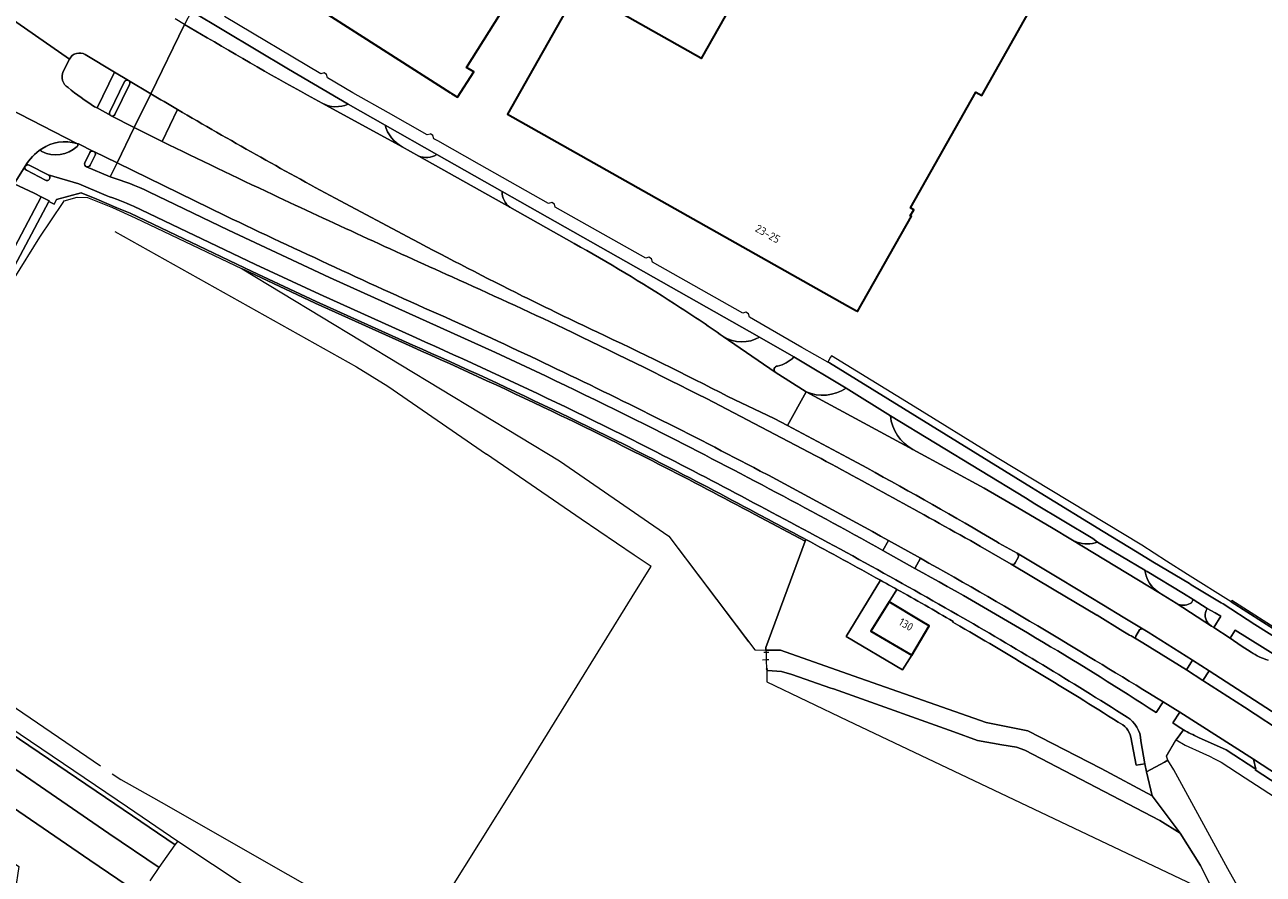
# Model space of a CAD drawing. Extents: x 150256 to 156914, y 461459 to 469481.
# Tile 76 of 256: x 153860 to 154071, y 463681 to 463826. Entities that reach past the tile are written whole.
import ezdxf
from ezdxf.enums import TextEntityAlignment as Align

# ---------------------------------------------------------------- set-up
doc = ezdxf.new("R2010")
doc.units = 0
doc.header["$LTSCALE"] = 0.75
for name, color, linetype, lineweight in [('B-RO-GR-BEPLANTING_CULTUUR_BOSPLANTSOEN-GV', 251, 'CONTINUOUS', 18), ('B-RO-GR-GROENVOORZIENING-GV', 251, 'CONTINUOUS', 18), ('B-RO-GR-HAAG-GV', 251, 'CONTINUOUS', 13), ('B-RO-IE-TERREINAFSCHEIDING_KUNSTMATIG_HEKWERK-G', 251, 'IE-TERREINAFSCHEIDING-KUNSTMATIG', 18), ('B-RO-IE-TERREINAFSCHEIDING_KUNSTMATIG_MUUR-G', 251, 'IE-TERREINAFSCHEIDING-KUNSTMATIG-DICHT', 18), ('B-RO-IE-TERREINAFSCHEIDING_KUNSTMATIG_MUUR-GV', 251, 'CONTINUOUS', 18), ('B-RO-OG-BEBOUWING-GV', 6, 'CONTINUOUS', 35), ('B-RO-OG-BEBOUWING-T18', 1, 'CONTINUOUS', 18), ('B-RO-OG-TERREIN_CULTUURSCHEIDING-GV', 251, 'CONTINUOUS', 18), ('B-RO-VH-VERHARDING_ASFALT-GV', 251, 'CONTINUOUS', 18), ('B-RO-VH-VERHARDING_BETONSTRAATSTEEN-GV', 251, 'CONTINUOUS', 18), ('B-RO-VH-VERHARDING_GESLOTEN-GV', 251, 'CONTINUOUS', 18), ('B-RO-VH-VERHARDING_HALFVERHARDING_GRIND-GV', 251, 'CONTINUOUS', 18), ('B-RO-VH-VERHARDING_TEGEL-GV', 251, 'CONTINUOUS', 18)]:
    doc.layers.add(name, color=color, linetype=linetype, lineweight=lineweight)
doc.styles.add('NLCS-ISO-M200-T18', font='NLCS-ISO.ttf', dxfattribs={"height": 360})
doc.linetypes.add('IE-TERREINAFSCHEIDING-KUNSTMATIG', pattern='A,4,[82,NLCS.SHX,S=0.75,R=90,X=0,Y=0],4,-2', length=10)
doc.linetypes.add('IE-TERREINAFSCHEIDING-KUNSTMATIG-DICHT', pattern='A,8,-1,[82,NLCS.SHX,S=0.75,R=90,X=0,Y=0],-1', length=10)

msp = doc.modelspace()

# ---------------------------------------------------------------- linework, layer by layer
at = {"layer": 'B-RO-GR-BEPLANTING_CULTUUR_BOSPLANTSOEN-GV'}
for points in [[(153925.815, 463770.691), (153909.33, 463778.132), (153898.118, 463783.427), (153896.885, 463784.01), (153950.913, 463751.252), (153969.542, 463738.44), (153984.208, 463719.057)], [(153984.208, 463719.057), (153986.128, 463719.044), (153986.113, 463719.502), (153992.799, 463737.574), (153984.24, 463742.127)], [(153992.915, 463737.888), (153992.799, 463737.574), (153986.113, 463719.502), (153986.128, 463719.044), (153986.741, 463719.04), (153988.578, 463719.028), (154000, 463715.017), (154023.647, 463706.697), (154030.774, 463705.307), (154043.261, 463698.856), (154051.92, 463694.199), (154050.973, 463698.283), (154050.704, 463699.658), (154049.182, 463699.436), (154048.321, 463704.201)], [(154008.408, 463729.385), (154007.089, 463727.248), (154012.682, 463723.911), (154013.926, 463723.173), (154010.965, 463718.198), (154009.414, 463715.697), (153999.797, 463721.366), (154005.639, 463730.93)], [(154019.137, 463723.116), (154017.953, 463723.77), (154018.042, 463723.921)]]:
    msp.add_lwpolyline(points, dxfattribs=at)
for points in [[(153951.216, 463758.968, 0.0080115), (153925.815, 463770.691)], [(153984.24, 463742.127, 0.0107616), (153951.216, 463758.968)], [(154005.639, 463730.93, 0.003456), (153992.915, 463737.888)], [(154018.042, 463723.921, 0.0026655), (154008.408, 463729.385)], [(154046.166, 463706.742, 0.010349), (154019.137, 463723.116)], [(154048.321, 463704.201, 0.2427649), (154046.166, 463706.742)]]:
    msp.add_lwpolyline(points, format="xyb", dxfattribs=at)
for points in [[(153817.349, 463717.404), (153812.002, 463708.823), (153818.019, 463706.374), (153821.047, 463707.008), (153824.146, 463705.529), (153858.799, 463682.145), (153858.165, 463677.99), (153856.052, 463671.369), (153856.616, 463669.256), (153861.053, 463664.96), (153865.349, 463660.382), (153867.181, 463657.635), (153883.814, 463655.565), (153884.042, 463665.329), (153888.074, 463671.43), (153883.382, 463674.587), (153883.468, 463674.706), (153870.9, 463683.244), (153841.765, 463703.187)], [(154066.263, 463669.548), (154063.097, 463676.459), (154060.187, 463682.355), (154056.678, 463687.871), (154053.25, 463689.993), (154030.261, 463702.009), (154028.838, 463702.501), (154026.312, 463702.887), (154022.184, 463703.618), (154018.153, 463705.122), (154000, 463711.582), (153997.611, 463712.438), (153997.195, 463712.532), (153990.525, 463714.869), (153988.745, 463715.365), (153986.396, 463715.541), (153986.242, 463715.546), (153986.285, 463713.607), (154000, 463707.068), (154058.997, 463679.047), (154063.022, 463675.091)]]:
    msp.add_lwpolyline(points, close=True, dxfattribs=at)
at = {"layer": 'B-RO-GR-GROENVOORZIENING-GV'}
for points in [[(153888.218, 463827.907), (153887.018, 463825.637), (153890.919, 463823.367)], [(153914.929, 463812.012), (153904.777, 463817.996), (153888.218, 463827.907)], [(153885.843, 463811.108), (153883.207, 463805.696)], [(153930.022, 463803.44), (153921.205, 463808.441)], [(153924.13, 463804.768), (153926.952, 463803.203)], [(153894.016, 463793.022), (153875.535, 463802.051), (153874.37, 463799.649)], [(153880.964, 463797.114), (153894.519, 463790.598), (153911.726, 463782.484), (153940.034, 463769.715)], [(153985.033, 463772.358), (153941.146, 463797.159)], [(153925.947, 463788.955), (153912.71, 463796.01)], [(153942.484, 463794.469), (153953.446, 463788.31)], [(153999.766, 463763.648), (153990.85, 463768.973)], [(153987.714, 463766.41), (153992.955, 463763.041)], [(153975.982, 463761.875), (153994.62, 463752.143)], [(154003.316, 463750.068), (154000, 463751.868), (153989.808, 463757.274), (153987.519, 463758.488), (153979.632, 463762.255)], [(154042.642, 463737.429), (154041.816, 463738.047), (154031.937, 463743.973), (154030.322, 463744.984), (154007.335, 463758.948)], [(154011.122, 463753.226), (154023.299, 463746.601), (154029.251, 463743.151), (154034.786, 463739.943), (154038.372, 463737.786), (154039.119, 463737.43)], [(154006.024, 463736.017), (154006.991, 463737.708)], [(154028.901, 463735.536), (154025.828, 463737.279), (154025.587, 463737.416)], [(154022.703, 463736.699), (154027.88, 463733.658)], [(154012.462, 463734.67), (154011.481, 463732.962)], [(154028.58, 463733.884), (154029.116, 463734.825)], [(154058.664, 463727.102), (154058.928, 463727.659), (154057.247, 463728.691), (154051.06, 463732.407), (154050.698, 463732.627)], [(154052.418, 463729.341), (154053.066, 463728.844), (154056.023, 463727.005), (154056.4, 463726.821)], [(154062.05, 463723.128), (154062.442, 463722.902), (154063.646, 463724.811), (154062.665, 463725.402), (154061.296, 463726.131)], [(154061.673, 463723.425), (154062.05, 463723.128)], [(154049.796, 463722.48), (154049.158, 463721.382)], [(154049.211, 463720.949), (154050.364, 463720.281)], [(154050.364, 463720.281), (154057.758, 463715.659), (154058.824, 463717.291), (154051.238, 463722.082), (154050.39, 463722.591)], [(154073.296, 463717.923), (154066.087, 463722.445), (154065.214, 463721.051), (154067.129, 463719.772), (154068.799, 463718.7)], [(154061.621, 463715.513), (154060.541, 463713.869), (154067.692, 463709.292), (154075.093, 463704.418)], [(154076.144, 463706.113), (154061.621, 463715.513)], [(154052.624, 463708.387), (154053.805, 463710.219)], [(154069.226, 463700.434), (154056.623, 463708.462), (154055.452, 463706.632), (154056.392, 463706.009), (154057.247, 463705.46)], [(154059.812, 463704.123), (154064.573, 463702.028), (154069.573, 463698.775), (154069.226, 463700.434)]]:
    msp.add_lwpolyline(points, dxfattribs=at)
for points in [[(153890.919, 463823.367, 0.010344), (153910.477, 463812.205)], [(153910.477, 463812.205, 0.2248487), (153914.929, 463812.012)], [(153912.71, 463796.01, -0.0077436), (153885.843, 463811.108)], [(153921.205, 463808.441, 0.198271), (153924.13, 463804.768)], [(153883.207, 463805.696, 0.0034633), (153902.065, 463796.643)], [(153926.952, 463803.203, 0.2420356), (153930.022, 463803.44)], [(153874.37, 463799.649, -0.0371454), (153880.964, 463797.114)], [(153902.065, 463796.643, 0.004441), (153932.637, 463782.61)], [(153941.146, 463797.159, 0.2253643), (153942.484, 463794.469)], [(153912.669, 463784.271, -0.0039291), (153894.016, 463793.022)], [(153944.656, 463779.349, -0.0051249), (153925.947, 463788.955)], [(153953.446, 463788.31, -0.0160512), (153970.527, 463778.048)], [(153931.485, 463775.729, -0.0046779), (153912.669, 463784.271)], [(153932.637, 463782.61, -0.0041141), (153951.718, 463773.839)], [(153957.287, 463773.236, -0.0041758), (153944.656, 463779.349)], [(153970.527, 463778.048, -0.0096261), (153978.855, 463772.464)], [(153949.374, 463767.457, 0.0060172), (153931.485, 463775.729)], [(153951.718, 463773.839, -0.0048602), (153975.982, 463761.875)], [(153979.632, 463762.255, 0.0090713), (153957.287, 463773.236)], [(153978.855, 463772.464, 0.2813158), (153985.033, 463772.358)], [(153940.034, 463769.715, -0.0086888), (153967.108, 463756.652)], [(153985.161, 463749.534, 0.0101344), (153949.374, 463767.457)], [(153988.072, 463767.408, 0.6933128), (153987.714, 463766.41)], [(153990.85, 463768.973, -0.1637366), (153988.072, 463767.408)], [(153992.955, 463763.041, 0.2544485), (153999.766, 463763.648)], [(154007.335, 463758.948, 0.2474125), (154011.122, 463753.226)], [(153967.108, 463756.652, -0.010156), (154006.024, 463736.017)], [(153994.62, 463752.143, -0.0040339), (154022.703, 463736.699)], [(154006.991, 463737.708, 0.0062362), (153985.161, 463749.534)], [(154025.587, 463737.416, 0.0073606), (154003.316, 463750.068)], [(154039.119, 463737.43, 0.1700256), (154042.642, 463737.429)], [(154029.116, 463734.825, 0.3782067), (154028.901, 463735.536)], [(154035.269, 463721.458, 0.0076987), (154012.462, 463734.67)], [(154027.88, 463733.658, 0.4230387), (154028.58, 463733.884)], [(154011.481, 463732.962, -0.0095217), (154033.417, 463720.335)], [(154050.698, 463732.627, 0.1842687), (154052.418, 463729.341)], [(154056.4, 463726.821, 0.2186699), (154058.664, 463727.102)], [(154061.296, 463726.131, 0.3802984), (154061.673, 463723.425)], [(154053.805, 463710.219, 0.0026504), (154035.269, 463721.458)], [(154049.158, 463721.382, 0.2886001), (154049.211, 463720.949)], [(154050.39, 463722.591, 0.3112746), (154049.796, 463722.48)], [(154033.417, 463720.335, -0.0093956), (154052.624, 463708.387)], [(154068.799, 463718.7, 0.0800344), (154071.697, 463717.324)], [(154057.247, 463705.46, -0.0035581), (154059.812, 463704.123)]]:
    msp.add_lwpolyline(points, format="xyb", dxfattribs=at)
msp.add_lwpolyline([(153831.303, 463722.541), (153875.173, 463692.82), (153885.461, 463685.849), (153885.876, 463686.439), (153877.325, 463692.252), (153835.255, 463720.741), (153828.337, 463725.274), (153828.022, 463724.764)], close=True, dxfattribs=at)
at = {"layer": 'B-RO-GR-HAAG-GV'}
for points in [[(153888.218, 463827.907), (153887.018, 463825.637), (153890.919, 463823.367)], [(153914.929, 463812.012), (153904.777, 463817.996), (153888.218, 463827.907)], [(153885.843, 463811.108), (153883.207, 463805.696)], [(153930.022, 463803.44), (153921.205, 463808.441)], [(153924.13, 463804.768), (153926.952, 463803.203)], [(153894.016, 463793.022), (153875.535, 463802.051), (153874.37, 463799.649)], [(153880.964, 463797.114), (153894.519, 463790.598), (153911.726, 463782.484), (153940.034, 463769.715)], [(153985.033, 463772.358), (153941.146, 463797.159)], [(153925.947, 463788.955), (153912.71, 463796.01)], [(153942.484, 463794.469), (153953.446, 463788.31)], [(153999.766, 463763.648), (153990.85, 463768.973)], [(153987.714, 463766.41), (153992.955, 463763.041)], [(153975.982, 463761.875), (153994.62, 463752.143)], [(154003.316, 463750.068), (154000, 463751.868), (153989.808, 463757.274), (153987.519, 463758.488), (153979.632, 463762.255)], [(154042.642, 463737.429), (154041.816, 463738.047), (154031.937, 463743.973), (154030.322, 463744.984), (154007.335, 463758.948)], [(154011.122, 463753.226), (154023.299, 463746.601), (154029.251, 463743.151), (154034.786, 463739.943), (154038.372, 463737.786), (154039.119, 463737.43)], [(154006.024, 463736.017), (154006.991, 463737.708)], [(154028.901, 463735.536), (154025.828, 463737.279), (154025.587, 463737.416)], [(154022.703, 463736.699), (154027.88, 463733.658)], [(154012.462, 463734.67), (154011.481, 463732.962)], [(154028.58, 463733.884), (154029.116, 463734.825)], [(154058.664, 463727.102), (154058.928, 463727.659), (154057.247, 463728.691), (154051.06, 463732.407), (154050.698, 463732.627)], [(154052.418, 463729.341), (154053.066, 463728.844)], [(154053.066, 463728.844), (154056.023, 463727.005), (154056.4, 463726.821)], [(154061.673, 463723.425), (154062.05, 463723.128), (154062.442, 463722.902), (154063.646, 463724.811), (154062.665, 463725.402), (154061.296, 463726.131)], [(154049.796, 463722.48), (154049.158, 463721.382)], [(154049.211, 463720.949), (154050.364, 463720.281), (154057.758, 463715.659)], [(154057.758, 463715.659), (154058.824, 463717.291), (154051.238, 463722.082), (154050.39, 463722.591)], [(154073.296, 463717.923), (154066.087, 463722.445), (154065.214, 463721.051), (154067.129, 463719.772), (154068.799, 463718.7)], [(154076.144, 463706.113), (154061.621, 463715.513), (154060.541, 463713.869), (154067.692, 463709.292), (154075.093, 463704.418)], [(154052.624, 463708.387), (154053.805, 463710.219)], [(154056.623, 463708.462), (154055.452, 463706.632), (154056.392, 463706.009), (154057.247, 463705.46)], [(154059.812, 463704.123), (154064.573, 463702.028), (154069.573, 463698.775), (154069.226, 463700.434), (154056.623, 463708.462)]]:
    msp.add_lwpolyline(points, dxfattribs=at)
for points in [[(153890.919, 463823.367, 0.010344), (153910.477, 463812.205)], [(153910.477, 463812.205, 0.2248487), (153914.929, 463812.012)], [(153912.71, 463796.01, -0.0077436), (153885.843, 463811.108)], [(153921.205, 463808.441, 0.198271), (153924.13, 463804.768)], [(153883.207, 463805.696, 0.0034633), (153902.065, 463796.643)], [(153926.952, 463803.203, 0.2420356), (153930.022, 463803.44)], [(153874.37, 463799.649, -0.0371454), (153880.964, 463797.114)], [(153902.065, 463796.643, 0.004441), (153932.637, 463782.61)], [(153941.146, 463797.159, 0.2253643), (153942.484, 463794.469)], [(153912.669, 463784.271, -0.0039291), (153894.016, 463793.022)], [(153944.656, 463779.349, -0.0051249), (153925.947, 463788.955)], [(153953.446, 463788.31, -0.0160512), (153970.527, 463778.048)], [(153931.485, 463775.729, -0.0046779), (153912.669, 463784.271)], [(153932.637, 463782.61, -0.0041141), (153951.718, 463773.839)], [(153957.287, 463773.236, -0.0041758), (153944.656, 463779.349)], [(153970.527, 463778.048, -0.0096261), (153978.855, 463772.464)], [(153949.374, 463767.457, 0.0060172), (153931.485, 463775.729)], [(153951.718, 463773.839, -0.0048602), (153975.982, 463761.875)], [(153979.632, 463762.255, 0.0090713), (153957.287, 463773.236)], [(153978.855, 463772.464, 0.2813158), (153985.033, 463772.358)], [(153940.034, 463769.715, -0.0086888), (153967.108, 463756.652)], [(153985.161, 463749.534, 0.0101344), (153949.374, 463767.457)], [(153988.072, 463767.408, 0.6933128), (153987.714, 463766.41)], [(153990.85, 463768.973, -0.1637366), (153988.072, 463767.408)], [(153992.955, 463763.041, 0.2544485), (153999.766, 463763.648)], [(154007.335, 463758.948, 0.2474125), (154011.122, 463753.226)], [(153967.108, 463756.652, -0.010156), (154006.024, 463736.017)], [(153994.62, 463752.143, -0.0040339), (154022.703, 463736.699)], [(154006.991, 463737.708, 0.0062362), (153985.161, 463749.534)], [(154025.587, 463737.416, 0.0073606), (154003.316, 463750.068)], [(154039.119, 463737.43, 0.1700256), (154042.642, 463737.429)], [(154029.116, 463734.825, 0.3782067), (154028.901, 463735.536)], [(154035.269, 463721.458, 0.0076987), (154012.462, 463734.67)], [(154027.88, 463733.658, 0.4230387), (154028.58, 463733.884)], [(154011.481, 463732.962, -0.0095217), (154033.417, 463720.335)], [(154050.698, 463732.627, 0.1842687), (154052.418, 463729.341)], [(154056.4, 463726.821, 0.2186699), (154058.664, 463727.102)], [(154061.296, 463726.131, 0.3802984), (154061.673, 463723.425)], [(154053.805, 463710.219, 0.0026504), (154035.269, 463721.458)], [(154049.158, 463721.382, 0.2886001), (154049.211, 463720.949)], [(154050.39, 463722.591, 0.3112746), (154049.796, 463722.48)], [(154033.417, 463720.335, -0.0093956), (154052.624, 463708.387)], [(154068.799, 463718.7, 0.0800344), (154071.697, 463717.324)], [(154057.247, 463705.46, -0.0035581), (154059.812, 463704.123)]]:
    msp.add_lwpolyline(points, format="xyb", dxfattribs=at)
msp.add_lwpolyline([(153828.022, 463724.764), (153831.303, 463722.541), (153875.173, 463692.82), (153885.461, 463685.849), (153885.876, 463686.439), (153877.325, 463692.252), (153835.255, 463720.741), (153828.337, 463725.274)], close=True, dxfattribs=at)
at = {"layer": 'B-RO-IE-TERREINAFSCHEIDING_KUNSTMATIG_HEKWERK-G'}
for points in [[(153826.081, 463730.99), (153828.386, 463734.753), (153840.07, 463753.522), (153844.853, 463761.189), (153862.359, 463789.406), (153866.35, 463795.294)], [(153866.35, 463795.294), (153866.524, 463795.551), (153868.763, 463796.2), (153870.508, 463796.147), (153874.743, 463794.443)], [(153874.743, 463794.443), (153878.648, 463792.648)], [(153878.648, 463792.648), (153896.885, 463784.01)], [(153875.153, 463790.36), (153916.318, 463767.287), (153921.7, 463763.985), (153938.51, 463752.422)], [(153896.885, 463784.01), (153898.118, 463783.427)], [(153896.885, 463784.01), (153950.913, 463751.252)], [(153898.118, 463783.427), (153909.33, 463778.132)], [(153909.33, 463778.132), (153925.815, 463770.691)], [(153874.712, 463697.971), (153876.186, 463696.966), (153881.778, 463693.855), (153883.043, 463693.152), (153926.251, 463668.483), (153943.073, 463695.406), (153963.339, 463728.089), (153966.524, 463733.225), (153966.567, 463733.295), (153963.686, 463735.232), (153954.634, 463741.317), (153938.51, 463752.422)], [(153950.913, 463751.252), (153969.542, 463738.44)], [(153984.24, 463742.127), (153992.799, 463737.574)], [(153969.542, 463738.44), (153983.148, 463720.458)], [(153992.799, 463737.574), (153986.113, 463719.502), (153986.128, 463719.044), (153986.142, 463718.625)], [(153830.818, 463727.781), (153857.136, 463709.949), (153872.707, 463699.337)], [(153885.876, 463686.439), (153877.325, 463692.252), (153835.255, 463720.741), (153828.337, 463725.274)], [(153986.142, 463718.625), (153985.746, 463718.614)], [(153986.602, 463718.639), (153986.142, 463718.625)], [(153986.142, 463718.625), (153986.183, 463717.351)], [(153986.183, 463717.351), (153985.553, 463717.306)], [(153986.625, 463717.383), (153986.183, 463717.351)], [(153986.183, 463717.351), (153986.235, 463715.762)], [(153986.235, 463715.762), (153986.101, 463715.752)], [(153986.458, 463715.778), (153986.235, 463715.762)], [(153986.235, 463715.762), (153986.242, 463715.546), (153986.285, 463713.607), (154000, 463707.068)], [(154000, 463707.068), (154058.997, 463679.047)], [(153891.291, 463672.767), (153893.27, 463671.525), (153897.69, 463678.58), (153885.876, 463686.439)]]:
    msp.add_lwpolyline(points, dxfattribs=at)
for points in [[(153951.216, 463758.968, 0.0080115), (153925.815, 463770.691)], [(153984.24, 463742.127, 0.0107616), (153951.216, 463758.968)]]:
    msp.add_lwpolyline(points, format="xyb", dxfattribs=at)
at = {"layer": 'B-RO-IE-TERREINAFSCHEIDING_KUNSTMATIG_MUUR-G'}
for points in [[(154055.921, 463703.559), (154056.023, 463703.731)], [(154056.023, 463703.731), (154057.559, 463702.814), (154060.557, 463701.474), (154061.701, 463700.958), (154062.58, 463700.509), (154063.668, 463699.952), (154067.762, 463697.276)]]:
    msp.add_lwpolyline(points, dxfattribs=at)
at = {"layer": 'B-RO-IE-TERREINAFSCHEIDING_KUNSTMATIG_MUUR-GV'}
msp.add_lwpolyline([(154076.979, 463722.78), (154076.886, 463722.909), (154074.753, 463721.575), (154065.493, 463727.457), (154065.369, 463727.265), (154073.382, 463722.161), (154074.758, 463721.285), (154076.602, 463722.453), (154077.021, 463722.722)], close=True, dxfattribs=at)
at = {"layer": 'B-RO-OG-BEBOUWING-GV'}
for points in [[(153925.137, 463883.745), (153898.38, 463841.238), (153898.029, 463840.589), (153897.785, 463839.805), (153897.704, 463838.968), (153897.731, 463838.049), (153897.974, 463837.103), (153898.325, 463836.319), (153898.622, 463835.859), (153899.109, 463835.319), (153899.838, 463834.832), (153932.377, 463813.977), (153932.551, 463813.865), (153933.577, 463813.207), (153936.322, 463817.555), (153935.106, 463818.312), (153947.38, 463837.806), (153963.249, 463863.01), (153943.467, 463873.655), (153932.954, 463879.313), (153933.522, 463880.421), (153925.681, 463884.61)], [(154014.151, 463833.758), (154013.533, 463833.942), (153988.94, 463847.784), (153980.614, 463833.001), (153982.073, 463832.217), (153975.099, 463819.831), (153975.042, 463819.863), (153961.592, 463827.455), (153954.119, 463831.674), (153942.071, 463810.362), (154000, 463777.704), (154001.578, 463776.814), (154001.742, 463776.722), (154010.905, 463792.945), (154010.7, 463793.039), (154011.318, 463794.064), (154010.768, 463794.379), (154021.862, 463814.092), (154022.914, 463813.519), (154031.411, 463828.618), (154031.373, 463828.629), (154030.622, 463828.853)], [(154007.089, 463727.248), (154004.021, 463722.276), (154010.965, 463718.198), (154013.926, 463723.173), (154012.682, 463723.911)]]:
    msp.add_lwpolyline(points, close=True, dxfattribs=at)
at = {"layer": 'B-RO-OG-TERREIN_CULTUURSCHEIDING-GV'}
for points in [[(153854.167, 463780.299), (153862.607, 463796.262), (153861.404, 463796.869), (153858.001, 463798.487), (153852.291, 463789.493), (153839.622, 463769.319)], [(153875.517, 463794.373), (153872.103, 463795.836), (153869.431, 463796.935), (153865.229, 463795.785), (153864.804, 463795.003), (153863.927, 463795.46), (153855.634, 463779.846)], [(153851.65, 463772.888), (153844.006, 463760.347), (153839.853, 463753.732), (153827.996, 463734.719), (153823.898, 463728.214), (153819.967, 463721.872), (153823.084, 463722.515), (153825.922, 463727.029), (153824.353, 463728.169), (153826.081, 463730.99), (153828.386, 463734.753), (153840.07, 463753.522), (153844.853, 463761.189), (153862.359, 463789.406), (153866.35, 463795.294), (153866.524, 463795.551), (153868.763, 463796.2), (153870.508, 463796.147), (153874.743, 463794.443), (153878.648, 463792.648), (153896.885, 463784.01), (153898.118, 463783.427), (153909.33, 463778.132), (153925.815, 463770.691)], [(153925.95, 463770.992), (153909.468, 463778.432), (153898.575, 463783.527), (153877.783, 463793.442)], [(153984.24, 463742.127), (153992.799, 463737.574)], [(153992.799, 463737.574), (153992.915, 463737.888)]]:
    msp.add_lwpolyline(points, dxfattribs=at)
for points in [[(153877.783, 463793.442, 0.00917), (153875.517, 463794.373)], [(153925.815, 463770.691, -0.0080115), (153951.216, 463758.968)], [(153951.359, 463759.265, 0.0080738), (153925.95, 463770.992)], [(153951.216, 463758.968, -0.0107616), (153984.24, 463742.127)], [(153984.396, 463742.417, 0.0107936), (153951.359, 463759.265)], [(153992.915, 463737.888, 0.002274), (153984.396, 463742.417)]]:
    msp.add_lwpolyline(points, format="xyb", dxfattribs=at)
at = {"layer": 'B-RO-VH-VERHARDING_ASFALT-GV'}
for points in [[(153840.146, 463845.996), (153840.099, 463846.013), (153837.046, 463839.159), (153840.646, 463837.217), (153840.683, 463837.197), (153844.19, 463835.238), (153848.699, 463832.74), (153867.431, 463819.699)], [(153866.36, 463817.628), (153867.431, 463819.699), (153848.699, 463832.74)], [(153817.309, 463832.164), (153829.961, 463825.49), (153833.564, 463823.623), (153833.62, 463823.594), (153837.494, 463821.586), (153857.014, 463811.365), (153868.671, 463805.328), (153868.984, 463805.273), (153871.554, 463804), (153871.558, 463803.998), (153875.535, 463802.051), (153878.47, 463808.051), (153874.52, 463810.063), (153874.479, 463810.085), (153872.128, 463811.423), (153871.707, 463811.61)], [(153870.132, 463820.477), (153875.098, 463817.496), (153877.497, 463816.077), (153877.501, 463816.075), (153881.285, 463813.824), (153887.018, 463825.637), (153885.443, 463826.566)], [(153890.919, 463823.367), (153887.018, 463825.637), (153881.285, 463813.824)], [(153877.497, 463816.077), (153875.098, 463817.496), (153872.128, 463811.423), (153874.479, 463810.085)], [(153874.292, 463810.737), (153876.814, 463815.891)], [(153868.671, 463805.328), (153857.014, 463811.365), (153855.304, 463808.066), (153853.537, 463804.803)], [(153953.446, 463788.31), (153942.484, 463794.469), (153926.952, 463803.203), (153924.13, 463804.768), (153910.477, 463812.205)], [(153883.207, 463805.696), (153878.47, 463808.051), (153875.535, 463802.051), (153894.016, 463793.022)], [(153871.554, 463804), (153868.984, 463805.273), (153868.671, 463805.328)], [(153853.537, 463804.803), (153853.521, 463804.773), (153851.766, 463801.609), (153858.001, 463798.487), (153859.908, 463801.473)], [(153870.055, 463802.059), (153870.893, 463803.812)], [(153860.562, 463801.656), (153863.823, 463799.985), (153869.021, 463798.492), (153873.658, 463796.482)], [(153874.37, 463799.649), (153870.34, 463801.39)], [(153940.034, 463769.715), (153911.726, 463782.484), (153894.519, 463790.598), (153880.964, 463797.114)], [(153878.336, 463794.657), (153899.146, 463784.734), (153910.025, 463779.645), (153926.494, 463772.211)], [(153912.71, 463796.01), (153925.947, 463788.955)], [(153979.632, 463762.255), (153987.519, 463758.488), (153989.808, 463757.274), (153992.955, 463763.041), (153987.714, 463766.41), (153978.855, 463772.464)], [(154068.799, 463718.7), (154067.129, 463719.772), (154065.214, 463721.051), (154062.442, 463722.902), (154062.05, 463723.128), (154056.023, 463727.005), (154053.066, 463728.844), (154038.372, 463737.786), (154034.786, 463739.943), (154029.251, 463743.151), (154023.299, 463746.601), (154011.122, 463753.226), (153992.955, 463763.041), (153989.808, 463757.274), (154000, 463751.868), (154003.316, 463750.068)], [(153994.62, 463752.143), (153975.982, 463761.875)], [(154006.991, 463737.708), (154012.462, 463734.67)], [(154025.587, 463737.416), (154025.828, 463737.279), (154028.901, 463735.536), (154036.287, 463731.11), (154043.649, 463726.672), (154046.965, 463724.645), (154050.39, 463722.591), (154051.238, 463722.082), (154058.824, 463717.291), (154061.621, 463715.513), (154076.144, 463706.113)], [(154039.119, 463737.43), (154038.372, 463737.786), (154053.066, 463728.844), (154052.418, 463729.341)], [(154050.698, 463732.627), (154042.642, 463737.429)], [(154011.481, 463732.962), (154006.024, 463736.017)], [(154046.944, 463722.255), (154042.56, 463724.962), (154042.52, 463724.986), (154035.222, 463729.314), (154027.88, 463733.658), (154022.703, 463736.699)], [(154075.093, 463704.418), (154067.692, 463709.292), (154060.541, 463713.869), (154057.758, 463715.659), (154050.364, 463720.281), (154049.211, 463720.949)], [(154050.021, 463703.6), (154050.704, 463699.658), (154050.973, 463698.283), (154054.017, 463699.955), (154054.62, 463700.284), (154054.349, 463700.956), (154055.921, 463703.559), (154056.023, 463703.731), (154057.247, 463705.46), (154056.392, 463706.009), (154055.452, 463706.632), (154056.623, 463708.462), (154053.805, 463710.219), (154052.624, 463708.387)], [(154053.805, 463710.219), (154056.623, 463708.462), (154069.226, 463700.434), (154077.747, 463694.914)]]:
    msp.add_lwpolyline(points, dxfattribs=at)
for points in [[(153910.477, 463812.205, -0.010344), (153890.919, 463823.367)], [(153867.431, 463819.699, -0.4369847), (153870.132, 463820.477)], [(153867.21, 463814.858, -0.384725), (153866.36, 463817.628)], [(153876.814, 463815.891, -0.4218807), (153877.497, 463816.077)], [(153871.707, 463811.61, -0.036819), (153867.21, 463814.858)], [(153881.285, 463813.824, 0.0003238), (153885.843, 463811.108)], [(153874.479, 463810.085, -0.3942897), (153874.292, 463810.737)], [(153885.843, 463811.108, 0.0077436), (153912.71, 463796.01)], [(153862.702, 463804.447, -0.2243104), (153868.671, 463805.328)], [(153868.671, 463805.328, -0.5963875), (153868.731, 463804.805)], [(153902.065, 463796.643, -0.0034633), (153883.207, 463805.696)], [(153859.908, 463801.473, -0.1134363), (153862.702, 463804.447)], [(153862.702, 463804.447, 0.1134363), (153859.908, 463801.473)], [(153862.73, 463803.955, -0.5610095), (153862.702, 463804.447)], [(153868.731, 463804.805, -0.3032645), (153862.73, 463803.955)], [(153870.893, 463803.812, -0.3809728), (153871.554, 463804)], [(153859.908, 463801.473, -0.3930009), (153860.562, 463801.656)], [(153870.34, 463801.39, -0.4257867), (153870.055, 463802.059)], [(153880.964, 463797.114, 0.0371454), (153874.37, 463799.649)], [(153932.637, 463782.61, -0.004441), (153902.065, 463796.643)], [(153873.658, 463796.482, -0.0182309), (153878.336, 463794.657)], [(153894.016, 463793.022, 0.0039291), (153912.669, 463784.271)], [(153925.947, 463788.955, 0.0051249), (153944.656, 463779.349)], [(153970.527, 463778.048, 0.0160512), (153953.446, 463788.31)], [(153912.669, 463784.271, 0.0046779), (153931.485, 463775.729)], [(153951.718, 463773.839, 0.0041141), (153932.637, 463782.61)], [(153944.656, 463779.349, 0.0041758), (153957.287, 463773.236)], [(153978.855, 463772.464, 0.0096261), (153970.527, 463778.048)], [(153931.485, 463775.729, -0.0060172), (153949.374, 463767.457)], [(153975.982, 463761.875, 0.0048602), (153951.718, 463773.839)], [(153926.494, 463772.211, -0.0080299), (153951.939, 463760.467)], [(153957.287, 463773.236, -0.0090713), (153979.632, 463762.255)], [(153967.108, 463756.652, 0.0086888), (153940.034, 463769.715)], [(153949.374, 463767.457, -0.0101344), (153985.161, 463749.534)], [(153951.939, 463760.467, -0.0107901), (153985.023, 463743.596)], [(154006.024, 463736.017, 0.010156), (153967.108, 463756.652)], [(154022.703, 463736.699, 0.0040339), (153994.62, 463752.143)], [(153985.161, 463749.534, -0.0062362), (154006.991, 463737.708)], [(154003.316, 463750.068, -0.0073606), (154025.587, 463737.416)], [(153985.023, 463743.596, -0.0093186), (154018.736, 463725.062)], [(154042.642, 463737.429, -0.1700256), (154039.119, 463737.43)], [(154012.462, 463734.67, -0.0076987), (154035.269, 463721.458)], [(154033.417, 463720.335, 0.0095217), (154011.481, 463732.962)], [(154052.418, 463729.341, -0.1842687), (154050.698, 463732.627)], [(154018.736, 463725.062, -0.0120827), (154047.656, 463707.604)], [(154035.269, 463721.458, -0.0026504), (154053.805, 463710.219)], [(154049.211, 463720.949, 0.0006197), (154046.944, 463722.255)], [(154052.624, 463708.387, 0.0093956), (154033.417, 463720.335)], [(154071.697, 463717.324, -0.0800344), (154068.799, 463718.7)], [(154047.656, 463707.604, -0.2485336), (154050.021, 463703.6)]]:
    msp.add_lwpolyline(points, format="xyb", dxfattribs=at)
at = {"layer": 'B-RO-VH-VERHARDING_BETONSTRAATSTEEN-GV'}
for points in [[(153870.132, 463820.477, 0.4369847), (153867.431, 463819.699)], [(153866.36, 463817.628, 0.384725), (153867.21, 463814.858)], [(153877.497, 463816.077, 0.4218807), (153876.814, 463815.891)], [(153877.683, 463815.414, 0.4023275), (153877.501, 463816.075)], [(153867.21, 463814.858, 0.036819), (153871.707, 463811.61)], [(153885.843, 463811.108, -0.0003238), (153881.285, 463813.824)], [(153914.929, 463812.012, -0.2248487), (153910.477, 463812.205)], [(153874.292, 463810.737, 0.3942897), (153874.479, 463810.085)], [(153874.52, 463810.063, 0.3988927), (153875.169, 463810.272)], [(153924.13, 463804.768, -0.198271), (153921.205, 463808.441)], [(153868.671, 463805.328, 0.2243104), (153862.702, 463804.447)], [(153868.731, 463804.805, 0.5963875), (153868.671, 463805.328)], [(153862.702, 463804.447, 0.5610095), (153862.73, 463803.955)], [(153862.73, 463803.955, 0.3032645), (153868.731, 463804.805)], [(153871.554, 463804, 0.3809728), (153870.893, 463803.812)], [(153871.808, 463803.343, 0.3930784), (153871.558, 463803.998)], [(153930.022, 463803.44, -0.2420356), (153926.952, 463803.203)], [(153859.908, 463801.473, 0.4383861), (153860.096, 463800.772)], [(153860.562, 463801.656, 0.3930009), (153859.908, 463801.473)], [(153870.055, 463802.059, 0.4257867), (153870.34, 463801.39)], [(153870.34, 463801.39, 0.3867525), (153870.968, 463801.639)], [(153863.353, 463799.093, 1.0399113), (153863.823, 463799.985)], [(153942.484, 463794.469, -0.2253643), (153941.146, 463797.159)], [(153985.033, 463772.358, -0.2813158), (153978.855, 463772.464)], [(153987.714, 463766.41, -0.6933128), (153988.072, 463767.408)], [(153988.072, 463767.408, 0.1637366), (153990.85, 463768.973)], [(153999.766, 463763.648, -0.2544485), (153992.955, 463763.041)], [(154011.122, 463753.226, -0.2474125), (154007.335, 463758.948)], [(154028.901, 463735.536, -0.3782067), (154029.116, 463734.825)], [(154028.58, 463733.884, -0.4230387), (154027.88, 463733.658)], [(154008.408, 463729.385, 0.0004291), (154005.639, 463730.93)], [(154058.664, 463727.102, -0.2186699), (154056.4, 463726.821)], [(154061.673, 463723.425, -0.3802984), (154061.296, 463726.131)], [(154046.944, 463722.255, -0.0006197), (154049.211, 463720.949)], [(154049.211, 463720.949, -0.2886001), (154049.158, 463721.382)], [(154049.796, 463722.48, -0.3112746), (154050.39, 463722.591)]]:
    msp.add_lwpolyline(points, format="xyb", dxfattribs=at)
for points in [[(153871.707, 463811.61), (153872.128, 463811.423), (153875.098, 463817.496), (153870.132, 463820.477)], [(153867.431, 463819.699), (153866.36, 463817.628)], [(153876.814, 463815.891), (153874.292, 463810.737)], [(153877.501, 463816.075), (153877.497, 463816.077)], [(153875.169, 463810.272), (153877.683, 463815.414)], [(153881.285, 463813.824), (153878.47, 463808.051), (153883.207, 463805.696), (153885.843, 463811.108)], [(153910.477, 463812.205), (153924.13, 463804.768)], [(153921.205, 463808.441), (153914.929, 463812.012)], [(153874.479, 463810.085), (153874.52, 463810.063)], [(153870.893, 463803.812), (153870.055, 463802.059)], [(153870.968, 463801.639), (153871.808, 463803.343)], [(153871.558, 463803.998), (153871.554, 463804)], [(153926.952, 463803.203), (153942.484, 463794.469)], [(153941.146, 463797.159), (153930.022, 463803.44)], [(153860.096, 463800.772), (153863.353, 463799.093)], [(153863.823, 463799.985), (153860.562, 463801.656)], [(153978.855, 463772.464), (153987.714, 463766.41)], [(153990.85, 463768.973), (153985.033, 463772.358)], [(153992.955, 463763.041), (154011.122, 463753.226)], [(154007.335, 463758.948), (153999.766, 463763.648)], [(154050.39, 463722.591), (154046.965, 463724.645), (154043.649, 463726.672), (154036.287, 463731.11), (154028.901, 463735.536)], [(154027.88, 463733.658), (154035.222, 463729.314), (154042.52, 463724.986), (154042.56, 463724.962), (154046.944, 463722.255)], [(154029.116, 463734.825), (154028.58, 463733.884)], [(154005.639, 463730.93), (153999.797, 463721.366), (154009.414, 463715.697), (154010.965, 463718.198)], [(154010.965, 463718.198), (154004.021, 463722.276), (154007.089, 463727.248), (154008.408, 463729.385)], [(154056.023, 463727.005), (154062.05, 463723.128), (154061.673, 463723.425)], [(154056.4, 463726.821), (154056.023, 463727.005)], [(154061.296, 463726.131), (154058.928, 463727.659), (154058.664, 463727.102)], [(153828.3, 463717.54), (153828.057, 463717.174), (153824.577, 463719.191), (153819.967, 463721.872), (153817.349, 463717.404), (153841.765, 463703.187), (153870.9, 463683.244), (153883.468, 463674.706)], [(154049.158, 463721.382), (154049.796, 463722.48)], [(153881.168, 463679.727), (153882.731, 463681.977), (153874.137, 463687.803), (153849.152, 463704.921), (153845.673, 463707.291), (153843.069, 463708.883), (153828.3, 463717.54)]]:
    msp.add_lwpolyline(points, dxfattribs=at)
for points in [[(154006.991, 463737.708), (154006.024, 463736.017), (154011.481, 463732.962), (154012.462, 463734.67)], [(154054.62, 463700.284), (154054.017, 463699.955), (154050.973, 463698.283), (154051.92, 463694.199), (154056.678, 463687.871), (154060.187, 463682.355), (154063.097, 463676.459), (154066.263, 463669.548), (154077.167, 463640.34), (154080.849, 463641.672), (154067.94, 463676.207), (154064.828, 463681.779), (154055.652, 463698.647)], [(154076.066, 463694.538), (154077.747, 463694.914), (154069.226, 463700.434), (154069.573, 463698.775), (154069.494, 463698.647), (154075.87, 463694.481)]]:
    msp.add_lwpolyline(points, close=True, dxfattribs=at)
at = {"layer": 'B-RO-VH-VERHARDING_GESLOTEN-GV'}
msp.add_lwpolyline([(153986.128, 463719.044), (153986.142, 463718.625), (153986.183, 463717.351), (153986.235, 463715.762), (153986.242, 463715.546), (153986.396, 463715.541), (153988.745, 463715.365), (153990.525, 463714.869), (153997.195, 463712.532), (153997.611, 463712.438), (154000, 463711.582), (154018.153, 463705.122), (154022.184, 463703.618), (154026.312, 463702.887), (154028.838, 463702.501), (154030.261, 463702.009), (154053.25, 463689.993), (154056.678, 463687.871), (154051.92, 463694.199), (154043.261, 463698.856), (154030.774, 463705.307), (154023.647, 463706.697), (154000, 463715.017), (153988.578, 463719.028), (153986.741, 463719.04)], close=True, dxfattribs=at)
at = {"layer": 'B-RO-VH-VERHARDING_HALFVERHARDING_GRIND-GV'}
msp.add_lwpolyline([(153831.303, 463722.541), (153828.3, 463717.54), (153843.069, 463708.883), (153845.673, 463707.291), (153849.152, 463704.921), (153874.137, 463687.803), (153882.731, 463681.977), (153885.461, 463685.849), (153875.173, 463692.82)], close=True, dxfattribs=at)
at = {"layer": 'B-RO-VH-VERHARDING_TEGEL-GV'}
for points in [[(153888.218, 463827.907), (153904.777, 463817.996), (153914.929, 463812.012), (153921.205, 463808.441), (153930.022, 463803.44), (153941.146, 463797.159), (153985.033, 463772.358), (153990.85, 463768.973), (153999.766, 463763.648), (154007.335, 463758.948), (154030.322, 463744.984), (154031.937, 463743.973), (154041.816, 463738.047), (154042.642, 463737.429), (154050.698, 463732.627), (154051.06, 463732.407), (154057.247, 463728.691), (154058.928, 463727.659), (154061.296, 463726.131), (154062.665, 463725.402), (154063.646, 463724.811), (154062.442, 463722.902), (154065.214, 463721.051), (154066.087, 463722.445), (154073.296, 463717.923)], [(154073.844, 463720.617), (154069.452, 463723.378), (154064.038, 463726.898), (154063.703, 463727.091), (154058.593, 463730.158), (154058.272, 463730.363), (154052.076, 463734.079), (154049.394, 463735.693), (154043.593, 463739.264), (154032.844, 463745.828), (154031.353, 463746.756), (153996.927, 463767.944), (153996.657, 463768.096), (153992.243, 463770.592), (153985.785, 463774.35), (153983.297, 463775.77), (153983.16, 463776.326), (153982.703, 463776.583), (153982.156, 463776.429), (153966.772, 463785.132), (153966.632, 463785.673), (153966.156, 463785.95), (153965.642, 463785.781), (153950.211, 463794.478), (153950.07, 463795.027), (153949.629, 463795.301), (153949.076, 463795.131), (153937.288, 463801.778), (153930.179, 463805.782), (153929.512, 463806.158), (153929.381, 463806.718), (153928.963, 463806.981), (153928.871, 463806.954), (153928.396, 463806.816), (153921.774, 463810.548), (153915.715, 463813.986), (153911.389, 463816.549), (153911.258, 463817.094), (153910.809, 463817.352), (153910.277, 463817.193), (153893.865, 463826.989)], [(153874.52, 463810.063), (153878.47, 463808.051), (153881.285, 463813.824), (153877.501, 463816.075)], [(153877.683, 463815.414), (153875.169, 463810.272)], [(153871.808, 463803.343), (153870.968, 463801.639)], [(153874.37, 463799.649), (153875.535, 463802.051), (153871.558, 463803.998)], [(153859.908, 463801.473), (153858.001, 463798.487), (153861.404, 463796.869), (153862.607, 463796.262), (153863.984, 463795.567), (153863.927, 463795.46), (153864.804, 463795.003), (153865.229, 463795.785), (153869.431, 463796.935), (153872.103, 463795.836), (153875.517, 463794.373)], [(153863.353, 463799.093), (153860.096, 463800.772)], [(153870.34, 463801.39), (153874.37, 463799.649)], [(153873.658, 463796.482), (153869.021, 463798.492), (153863.823, 463799.985)], [(153855.634, 463779.846), (153863.927, 463795.46), (153863.984, 463795.567), (153862.607, 463796.262), (153854.167, 463780.299)], [(153926.494, 463772.211), (153910.025, 463779.645), (153899.146, 463784.734), (153878.336, 463794.657)], [(153877.783, 463793.442), (153898.575, 463783.527), (153909.468, 463778.432), (153925.95, 463770.992)], [(154073.382, 463722.161), (154065.369, 463727.265), (154057.954, 463731.931), (154054.359, 463734.196), (154050.159, 463736.903), (154025.499, 463751.775), (154010.791, 463760.885), (153997.275, 463769.19), (153997.124, 463768.922), (153996.657, 463768.096), (153996.927, 463767.944), (154031.353, 463746.756), (154032.844, 463745.828), (154043.593, 463739.264), (154049.394, 463735.693), (154052.076, 463734.079), (154058.272, 463730.363), (154058.593, 463730.158), (154063.703, 463727.091), (154064.038, 463726.898), (154069.452, 463723.378), (154073.844, 463720.617)], [(154018.042, 463723.921), (154017.953, 463723.77), (154019.137, 463723.116)], [(154048.321, 463704.201), (154049.182, 463699.436), (154050.704, 463699.658), (154050.021, 463703.6)], [(154057.247, 463705.46), (154056.023, 463703.731), (154057.559, 463702.814), (154060.557, 463701.474), (154061.701, 463700.958), (154062.58, 463700.509), (154063.668, 463699.952), (154067.762, 463697.276), (154074.724, 463692.769)], [(154174.797, 463627.121), (154169.002, 463631.199), (154144.795, 463648.348), (154137.4, 463653.521), (154125.169, 463661.925), (154125.002, 463661.903), (154122.59, 463663.534), (154104.369, 463675.725), (154104.337, 463675.886), (154103.571, 463676.367), (154087.697, 463686.822), (154076.066, 463694.538), (154075.87, 463694.481), (154069.494, 463698.647), (154069.573, 463698.775), (154064.573, 463702.028), (154059.812, 463704.123)]]:
    msp.add_lwpolyline(points, dxfattribs=at)
for points in [[(153877.501, 463816.075, -0.4023275), (153877.683, 463815.414)], [(153875.169, 463810.272, -0.3988927), (153874.52, 463810.063)], [(153871.558, 463803.998, -0.3930784), (153871.808, 463803.343)], [(153860.096, 463800.772, -0.4383861), (153859.908, 463801.473)], [(153870.968, 463801.639, -0.3867525), (153870.34, 463801.39)], [(153863.823, 463799.985, -1.0399113), (153863.353, 463799.093)], [(153878.336, 463794.657, 0.0182309), (153873.658, 463796.482)], [(153875.517, 463794.373, -0.00917), (153877.783, 463793.442)], [(153951.939, 463760.467, 0.0080299), (153926.494, 463772.211)], [(153925.95, 463770.992, -0.0080738), (153951.359, 463759.265)], [(153951.359, 463759.265, -0.0107936), (153984.396, 463742.417)], [(153985.023, 463743.596, 0.0107901), (153951.939, 463760.467)], [(153984.396, 463742.417, -0.002274), (153992.915, 463737.888)], [(154018.736, 463725.062, 0.0093186), (153985.023, 463743.596)], [(153992.915, 463737.888, -0.003456), (154005.639, 463730.93)], [(154005.639, 463730.93, -0.0004291), (154008.408, 463729.385)], [(154008.408, 463729.385, -0.0026655), (154018.042, 463723.921)], [(154047.656, 463707.604, 0.0120827), (154018.736, 463725.062)], [(154019.137, 463723.116, -0.010349), (154046.166, 463706.742)], [(154046.166, 463706.742, -0.2427649), (154048.321, 463704.201)], [(154050.021, 463703.6, 0.2485336), (154047.656, 463707.604)], [(154059.812, 463704.123, 0.0035581), (154057.247, 463705.46)]]:
    msp.add_lwpolyline(points, format="xyb", dxfattribs=at)
msp.add_lwpolyline([(154060.541, 463713.869), (154061.621, 463715.513), (154058.824, 463717.291), (154057.758, 463715.659)], close=True, dxfattribs=at)

# ---------------------------------------------------------------- texts
at = {"layer": 'B-RO-OG-BEBOUWING-T18', "style": 'NLCS-ISO-M200-T18'}
for s, rotation, p in [('23-25', 330.6, (153986.42, 463789.952)), ('130', 329.6, (154010.004, 463723.401))]:
    msp.add_text(s, height=1.35, rotation=rotation, dxfattribs=at).set_placement(p, align=Align.MIDDLE)

doc.saveas('drawing.dxf')
